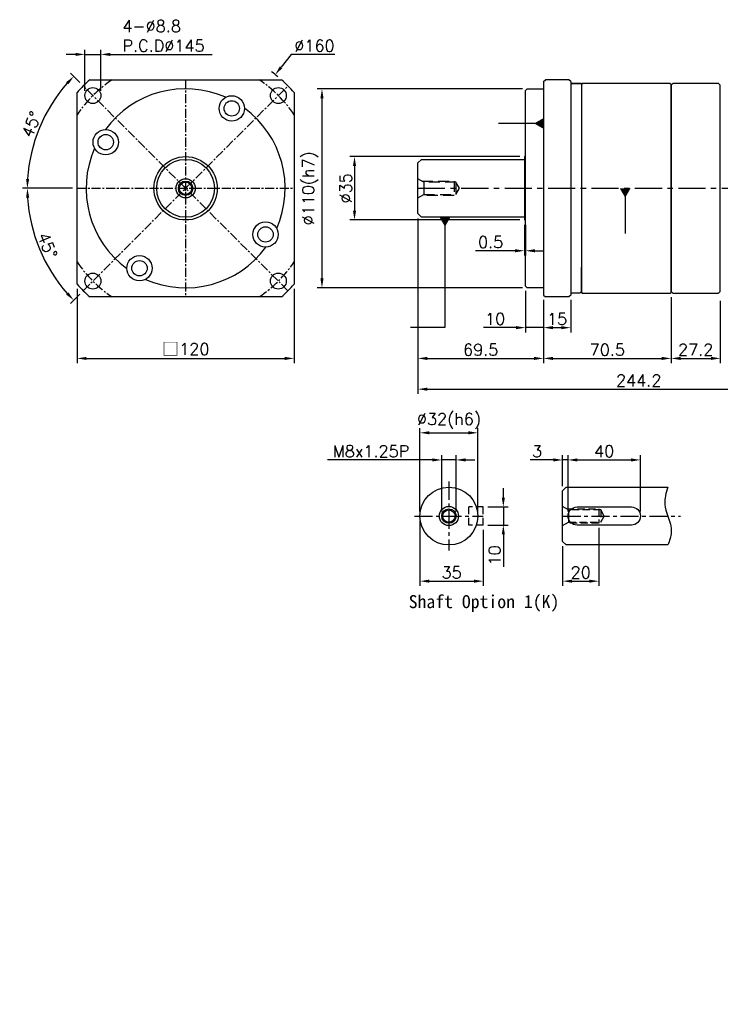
# Model space of a CAD drawing. Header units: millimetres. Extents: x -359 to 775, y -19 to 566.
# Tile 1 of 2: x -359 to 29, y -4 to 540. Entities that reach past the tile are written whole.
import ezdxf

# ---------------------------------------------------------------- set-up
doc = ezdxf.new("R2010")
doc.units = ezdxf.units.MM
doc.header["$LTSCALE"] = 4
doc.linetypes.add('CENTER', pattern=[2, 1.25, -0.25, 0.25, -0.25])
doc.linetypes.add('DASHED', pattern=[0.75, 0.5, -0.25])
for name, color, linetype in [('DIM', 6, 'Continuous'), ('MF120X1-010', 7, 'Continuous'), ('MF120X1-011', 7, 'Continuous'), ('MF120X1-012', 7, 'Continuous'), ('MF120X1-211', 7, 'Continuous'), ('圖框', 7, 'Continuous')]:
    doc.layers.add(name, color=color, linetype=linetype)
doc.styles.get("Standard").update_dxf_attribs({"font": 'romans.shx'})
doc.dimstyles.new('R', dxfattribs={"dimscale": 2.6, "dimtxt": 2.5, "dimasz": 2, "dimexe": 1, "dimexo": 1, "dimgap": 0.6, "dimtad": 1, "dimtoh": 1, "dimdec": 4, "dimdsep": 46, "dimtxsty": 'Standard', "dimcen": 0.5, "dimdle": 1, "dimclrt": 7, "dimadec": 4, "dimazin": 2, "dimtfac": 1, "dimtdec": 4, "dimtofl": 0, "dimtmove": 0, "dimatfit": 3, "dimfxl": 0, "dimtolj": 1, "dimarcsym": 0})
doc.dimstyles.get("Standard").update_dxf_attribs({"dimscale": 2.6, "dimtxt": 2.5, "dimasz": 2, "dimexe": 1, "dimexo": 1, "dimgap": 0.6, "dimtad": 1, "dimdec": 4, "dimdsep": 46, "dimtxsty": 'Standard', "dimcen": 0.5, "dimdle": 1, "dimclrt": 7, "dimadec": 4, "dimazin": 2, "dimtfac": 1, "dimtdec": 4, "dimtofl": 0, "dimtmove": 0, "dimatfit": 3, "dimfxl": 0, "dimtolj": 1, "dimarcsym": 0})

# ---------------------------------------------------------------- blocks, each defined once
blk = doc.blocks.new('*D13')
at = {"layer": 'Defpoints', "color": 0, "ltscale": 2}
for p in [(-105.4, 311.82), (-137.4, 265.82), (-105.4, 265.82)]:
    blk.add_point(p, dxfattribs=at)
at = {"layer": '圖框', "color": 0, "lineweight": -2, "ltscale": 2}
for p, q in [((-137.4, 268.42), (-137.4, 314.42)), ((-132.2, 311.82), (-110.6, 311.82)), ((-105.4, 268.42), (-105.4, 314.42))]:
    blk.add_line(p, q, dxfattribs=at)
at = {"layer": '圖框', "color": 0, "ltscale": 2}
for points in [[(-132.2, 312.69), (-132.2, 310.96), (-137.4, 311.82)], [(-110.6, 312.69), (-110.6, 310.96), (-105.4, 311.82)]]:
    blk.add_solid(points, dxfattribs=at)
at = {"layer": '圖框', "color": 7, "ltscale": 2, "insert": (-121.4, 318.34), "char_height": 6.5, "attachment_point": 5}
blk.add_mtext('\\A1;%%C32(h6)', dxfattribs=at)
blk = doc.blocks.new('*D14')
at = {"layer": 'Defpoints', "color": 0, "ltscale": 2}
for p in [(-117.4, 296.82), (-125.4, 265.82), (-117.4, 265.82)]:
    blk.add_point(p, dxfattribs=at)
at = {"layer": '圖框', "color": 0, "lineweight": -2, "ltscale": 2}
for p, q in [((-125.4, 268.42), (-125.4, 299.42)), ((-117.4, 268.42), (-117.4, 299.42)), ((-130.6, 296.82), (-188.48, 296.82)), ((-117.4, 296.82), (-125.4, 296.82)), ((-112.2, 296.82), (-107, 296.82))]:
    blk.add_line(p, q, dxfattribs=at)
at = {"layer": '圖框', "color": 0, "ltscale": 2}
for points in [[(-130.6, 297.69), (-130.6, 295.96), (-125.4, 296.82)], [(-112.2, 297.69), (-112.2, 295.96), (-117.4, 296.82)]]:
    blk.add_solid(points, dxfattribs=at)
at = {"layer": '圖框', "color": 7, "ltscale": 2, "insert": (-164.48, 301.63), "char_height": 6.5, "attachment_point": 5}
blk.add_mtext('\\A1;M8x1.25P', dxfattribs=at)
blk = doc.blocks.new('*D15')
at = {"layer": 'Defpoints', "color": 0, "ltscale": 2}
for p in [(-102.4, 270.82), (-102.4, 260.82), (-91.31, 260.82)]:
    blk.add_point(p, dxfattribs=at)
at = {"layer": '圖框', "color": 0, "lineweight": -2, "ltscale": 2}
for p, q in [((-91.31, 276.02), (-91.31, 281.22)), ((-99.8, 270.82), (-88.71, 270.82)), ((-91.31, 270.82), (-91.31, 260.82)), ((-99.8, 260.82), (-88.71, 260.82)), ((-91.31, 255.62), (-91.31, 237.71))]:
    blk.add_line(p, q, dxfattribs=at)
at = {"layer": '圖框', "color": 0, "ltscale": 2}
for points in [[(-92.18, 276.02), (-90.45, 276.02), (-91.31, 270.82)], [(-92.18, 255.62), (-90.45, 255.62), (-91.31, 260.82)]]:
    blk.add_solid(points, dxfattribs=at)
at = {"layer": '圖框', "color": 7, "ltscale": 2, "insert": (-96.12, 244.07), "char_height": 6.5, "attachment_point": 5, "rotation": 90}
blk.add_mtext('\\A1;10', dxfattribs=at)
blk = doc.blocks.new('*D16')
at = {"layer": 'Defpoints', "color": 0, "ltscale": 2}
for p in [(-137.4, 265.82), (-102.4, 260.82), (-102.4, 229.82)]:
    blk.add_point(p, dxfattribs=at)
at = {"layer": '圖框', "color": 0, "lineweight": -2, "ltscale": 2}
for p, q in [((-137.4, 263.22), (-137.4, 227.22)), ((-102.4, 258.22), (-102.4, 227.22)), ((-132.2, 229.82), (-107.6, 229.82))]:
    blk.add_line(p, q, dxfattribs=at)
at = {"layer": '圖框', "color": 0, "ltscale": 2}
for points in [[(-132.2, 230.69), (-132.2, 228.96), (-137.4, 229.82)], [(-107.6, 230.69), (-107.6, 228.96), (-102.4, 229.82)]]:
    blk.add_solid(points, dxfattribs=at)
at = {"layer": '圖框', "color": 7, "ltscale": 2, "insert": (-119.9, 234.63), "char_height": 6.5, "attachment_point": 5}
blk.add_mtext('\\A1;35', dxfattribs=at)
blk = doc.blocks.new('*D17')
at = {"layer": 'Defpoints', "color": 0, "ltscale": 2}
for p in [(-55.55, 296.82), (-58.55, 279.82), (-55.55, 265.82)]:
    blk.add_point(p, dxfattribs=at)
at = {"layer": '圖框', "color": 0, "lineweight": -2, "ltscale": 2}
for p, q in [((-58.55, 282.42), (-58.55, 299.42)), ((-55.55, 268.42), (-55.55, 299.42)), ((-63.75, 296.82), (-76.41, 296.82)), ((-55.55, 296.82), (-58.55, 296.82)), ((-50.35, 296.82), (-45.15, 296.82))]:
    blk.add_line(p, q, dxfattribs=at)
at = {"layer": '圖框', "color": 0, "ltscale": 2}
for points in [[(-63.75, 297.69), (-63.75, 295.96), (-58.55, 296.82)], [(-50.35, 297.69), (-50.35, 295.96), (-55.55, 296.82)]]:
    blk.add_solid(points, dxfattribs=at)
at = {"layer": '圖框', "color": 7, "ltscale": 2, "insert": (-72.68, 301.63), "char_height": 6.5, "attachment_point": 5}
blk.add_mtext('\\A1;3', dxfattribs=at)
blk = doc.blocks.new('*D18')
at = {"layer": 'Defpoints', "color": 0, "ltscale": 2}
for p in [(-15.55, 296.82), (-55.55, 265.82), (-15.55, 265.82)]:
    blk.add_point(p, dxfattribs=at)
at = {"layer": '圖框', "color": 0, "lineweight": -2, "ltscale": 2}
for p, q in [((-55.55, 268.42), (-55.55, 299.42)), ((-15.55, 268.42), (-15.55, 299.42)), ((-50.35, 296.82), (-20.75, 296.82))]:
    blk.add_line(p, q, dxfattribs=at)
at = {"layer": '圖框', "color": 0, "ltscale": 2}
for points in [[(-50.35, 297.69), (-50.35, 295.96), (-55.55, 296.82)], [(-20.75, 297.69), (-20.75, 295.96), (-15.55, 296.82)]]:
    blk.add_solid(points, dxfattribs=at)
at = {"layer": '圖框', "color": 7, "ltscale": 2, "insert": (-35.55, 301.63), "char_height": 6.5, "attachment_point": 5}
blk.add_mtext('\\A1;40', dxfattribs=at)
blk = doc.blocks.new('*D19')
at = {"layer": 'Defpoints', "color": 0, "ltscale": 2}
for p in [(-38.55, 261.82), (-58.55, 251.82), (-38.55, 229.82)]:
    blk.add_point(p, dxfattribs=at)
at = {"layer": '圖框', "color": 0, "lineweight": -2, "ltscale": 2}
for p, q in [((-38.55, 259.22), (-38.55, 227.22)), ((-58.55, 249.22), (-58.55, 227.22)), ((-53.35, 229.82), (-43.75, 229.82))]:
    blk.add_line(p, q, dxfattribs=at)
at = {"layer": '圖框', "color": 0, "ltscale": 2}
for points in [[(-53.35, 230.69), (-53.35, 228.96), (-58.55, 229.82)], [(-43.75, 230.69), (-43.75, 228.96), (-38.55, 229.82)]]:
    blk.add_solid(points, dxfattribs=at)
at = {"layer": '圖框', "color": 7, "ltscale": 2, "insert": (-48.55, 234.63), "char_height": 6.5, "attachment_point": 5}
blk.add_mtext('\\A1;20', dxfattribs=at)
blk = doc.blocks.new('*D57')
at = {"layer": 'Defpoints', "color": 0, "ltscale": 2}
for p in [(-210.37, 503.51), (-326.94, 446.94), (-206.94, 446.94), (-351.44, 424.3), (-323.51, 390.37)]:
    blk.add_point(p, dxfattribs=at)
at = {"layer": '圖框', "color": 0, "lineweight": -2, "ltscale": 2}
for p, q in [((-329.54, 446.94), (-357.02, 446.94)), ((-325.35, 388.53), (-330.64, 383.24))]:
    blk.add_line(p, q, dxfattribs=at)
blk.add_arc((-266.94, 446.94), 87.48, 183.4062, 221.5938, dxfattribs=at)
at = {"layer": '圖框', "color": 0, "ltscale": 2}
for points in [[(-355.13, 441.71), (-353.4, 441.77), (-354.42, 446.94)], [(-331.73, 389.46), (-332.99, 388.27), (-328.8, 385.08)]]:
    blk.add_solid(points, dxfattribs=at)
at = {"layer": '圖框', "color": 7, "ltscale": 2, "insert": (-343.32, 415.3), "char_height": 6.5, "attachment_point": 5, "rotation": 292.5}
blk.add_mtext('\\A1;45°', dxfattribs=at)
blk = doc.blocks.new('*D58')
at = {"layer": 'Defpoints', "color": 0, "ltscale": 2}
for p in [(-323.51, 503.51), (-342.71, 490.68), (-326.94, 446.94), (-206.94, 446.94), (-210.37, 390.37)]:
    blk.add_point(p, dxfattribs=at)
at = {"layer": '圖框', "color": 0, "lineweight": -2, "ltscale": 2}
for p, q in [((-325.35, 505.34), (-330.64, 510.64)), ((-329.54, 446.94), (-357.03, 446.94))]:
    blk.add_line(p, q, dxfattribs=at)
blk.add_arc((-266.94, 446.94), 87.49, 138.4059, 176.5941, dxfattribs=at)
at = {"layer": '圖框', "color": 0, "ltscale": 2}
for points in [[(-333, 505.61), (-331.74, 504.42), (-328.8, 508.8)], [(-353.41, 452.11), (-355.14, 452.16), (-354.43, 446.94)]]:
    blk.add_solid(points, dxfattribs=at)
at = {"layer": '圖框', "color": 7, "ltscale": 2, "insert": (-352.21, 482.26), "char_height": 6.5, "attachment_point": 5, "rotation": 67.5}
blk.add_mtext('\\A1;45°', dxfattribs=at)
blk = doc.blocks.new('*D59')
at = {"layer": 'Defpoints', "color": 0, "ltscale": 2}
for p in [(-313.8, 520.94), (-322.6, 498.2), (-313.8, 498.2)]:
    blk.add_point(p, dxfattribs=at)
at = {"layer": '圖框', "color": 0, "lineweight": -2, "ltscale": 2}
for p, q in [((-322.6, 500.8), (-322.6, 523.54)), ((-313.8, 500.8), (-313.8, 523.54)), ((-327.8, 520.94), (-333, 520.94)), ((-322.6, 520.94), (-313.8, 520.94)), ((-308.6, 520.94), (-252.31, 520.94))]:
    blk.add_line(p, q, dxfattribs=at)
at = {"layer": '圖框', "color": 0, "ltscale": 2}
for points in [[(-327.8, 521.8), (-327.8, 520.07), (-322.6, 520.94)], [(-308.6, 521.8), (-308.6, 520.07), (-313.8, 520.94)]]:
    blk.add_solid(points, dxfattribs=at)
at = {"layer": '圖框', "color": 7, "ltscale": 2, "insert": (-301.84, 539.83), "char_height": 6.5, "attachment_point": 1}
blk.add_mtext('\\A1;4-%%C8.8\\PP.C.D%%C145', dxfattribs=at)
blk = doc.blocks.new('*D60')
at = {"layer": 'Defpoints', "color": 0, "ltscale": 2}
for p in [(-217.4, 509.75), (-316.48, 384.12)]:
    blk.add_point(p, dxfattribs=at)
at = {"layer": '圖框', "color": 0, "lineweight": -2, "ltscale": 2}
for p, q in [((-208.57, 520.94), (-214.18, 513.83)), ((-184.42, 520.94), (-208.57, 520.94)), ((-268.24, 446.94), (-265.64, 446.94)), ((-266.94, 445.64), (-266.94, 448.24))]:
    blk.add_line(p, q, dxfattribs=at)
blk.add_arc((-266.94, 446.94), 80, 50.4525, 53.5981, dxfattribs=at)
at = {"layer": '圖框', "color": 0, "ltscale": 2}
blk.add_solid([(-214.86, 514.37), (-213.49, 513.3), (-217.4, 509.75)], dxfattribs=at)
at = {"layer": '圖框', "color": 7, "ltscale": 2, "insert": (-195.71, 525.75), "char_height": 6.5, "attachment_point": 5}
blk.add_mtext('\\A1;∅160', dxfattribs=at)
blk = doc.blocks.new('*D67')
at = {"layer": 'Defpoints', "color": 0, "ltscale": 2}
for p in [(-79.58, 464.44), (-173.58, 429.44), (-79.58, 429.44)]:
    blk.add_point(p, dxfattribs=at)
at = {"layer": '圖框', "color": 0, "lineweight": -2, "ltscale": 2}
for p, q in [((-82.18, 464.44), (-176.18, 464.44)), ((-173.58, 459.24), (-173.58, 434.64)), ((-82.18, 429.44), (-176.18, 429.44))]:
    blk.add_line(p, q, dxfattribs=at)
at = {"layer": '圖框', "color": 0, "ltscale": 2}
for points in [[(-174.44, 459.24), (-172.71, 459.24), (-173.58, 464.44)], [(-174.44, 434.64), (-172.71, 434.64), (-173.58, 429.44)]]:
    blk.add_solid(points, dxfattribs=at)
at = {"layer": '圖框', "color": 7, "ltscale": 2, "insert": (-178.39, 446.94), "char_height": 6.5, "attachment_point": 5, "rotation": 90}
blk.add_mtext('\\A1;%%C35', dxfattribs=at)
blk = doc.blocks.new('*D61')
at = {"layer": 'Defpoints', "color": 0, "ltscale": 2}
for p in [(-78.08, 501.94), (-191.58, 391.94), (-78.08, 391.94)]:
    blk.add_point(p, dxfattribs=at)
at = {"layer": '圖框', "color": 0, "lineweight": -2, "ltscale": 2}
for p, q in [((-80.68, 501.94), (-194.18, 501.94)), ((-191.58, 496.74), (-191.58, 397.14)), ((-80.68, 391.94), (-194.18, 391.94))]:
    blk.add_line(p, q, dxfattribs=at)
at = {"layer": '圖框', "color": 0, "ltscale": 2}
for points in [[(-192.44, 496.74), (-190.71, 496.74), (-191.58, 501.94)], [(-192.44, 397.14), (-190.71, 397.14), (-191.58, 391.94)]]:
    blk.add_solid(points, dxfattribs=at)
at = {"layer": '圖框', "color": 7, "ltscale": 2, "insert": (-198.09, 446.94), "char_height": 6.5, "attachment_point": 5, "rotation": 90}
blk.add_mtext('\\A1;%%C110(h7)', dxfattribs=at)
blk = doc.blocks.new('*D62')
at = {"layer": 'Defpoints', "color": 0, "ltscale": 2}
for p in [(-79.08, 392.94), (-69.08, 387.94), (-69.08, 369.94)]:
    blk.add_point(p, dxfattribs=at)
at = {"layer": '圖框', "color": 0, "lineweight": -2, "ltscale": 2}
for p, q in [((-79.08, 390.34), (-79.08, 367.34)), ((-69.08, 385.34), (-69.08, 367.34)), ((-84.28, 369.94), (-102.19, 369.94)), ((-69.08, 369.94), (-79.08, 369.94)), ((-63.88, 369.94), (-58.68, 369.94))]:
    blk.add_line(p, q, dxfattribs=at)
at = {"layer": '圖框', "color": 0, "ltscale": 2}
for points in [[(-84.28, 370.8), (-84.28, 369.07), (-79.08, 369.94)], [(-63.88, 370.8), (-63.88, 369.07), (-69.08, 369.94)]]:
    blk.add_solid(points, dxfattribs=at)
at = {"layer": '圖框', "color": 7, "ltscale": 2, "insert": (-95.84, 374.75), "char_height": 6.5, "attachment_point": 5}
blk.add_mtext('\\A1;10', dxfattribs=at)
blk = doc.blocks.new('*D63')
at = {"layer": 'Defpoints', "color": 0, "ltscale": 2}
for p in [(-69.08, 387.94), (-54.08, 387.94), (-54.08, 369.94)]:
    blk.add_point(p, dxfattribs=at)
at = {"layer": '圖框', "color": 0, "lineweight": -2, "ltscale": 2}
for p, q in [((-69.08, 385.34), (-69.08, 367.34)), ((-54.08, 385.34), (-54.08, 367.34)), ((-63.88, 369.94), (-59.28, 369.94))]:
    blk.add_line(p, q, dxfattribs=at)
at = {"layer": '圖框', "color": 0, "ltscale": 2}
for points in [[(-63.88, 370.8), (-63.88, 369.07), (-69.08, 369.94)], [(-59.28, 370.8), (-59.28, 369.07), (-54.08, 369.94)]]:
    blk.add_solid(points, dxfattribs=at)
at = {"layer": '圖框', "color": 7, "ltscale": 2, "insert": (-61.58, 374.75), "char_height": 6.5, "attachment_point": 5}
blk.add_mtext('\\A1;15', dxfattribs=at)
blk = doc.blocks.new('*D69')
at = {"layer": 'Defpoints', "color": 0, "ltscale": 2}
for p in [(-138.58, 432.94), (-69.08, 387.94), (-69.08, 352.94)]:
    blk.add_point(p, dxfattribs=at)
at = {"layer": '圖框', "color": 0, "lineweight": -2, "ltscale": 2}
for p, q in [((-138.58, 430.34), (-138.58, 350.34)), ((-69.08, 385.34), (-69.08, 350.34)), ((-133.38, 352.94), (-74.28, 352.94))]:
    blk.add_line(p, q, dxfattribs=at)
at = {"layer": '圖框', "color": 0, "ltscale": 2}
for points in [[(-133.38, 353.8), (-133.38, 352.07), (-138.58, 352.94)], [(-74.28, 353.8), (-74.28, 352.07), (-69.08, 352.94)]]:
    blk.add_solid(points, dxfattribs=at)
at = {"layer": '圖框', "color": 7, "ltscale": 2, "insert": (-103.83, 357.75), "char_height": 6.5, "attachment_point": 5}
blk.add_mtext('\\A1;69.5', dxfattribs=at)
blk = doc.blocks.new('*D64')
at = {"layer": 'Defpoints', "color": 0, "ltscale": 2}
for p in [(-69.08, 387.94), (1.42, 389.44), (1.42, 352.94)]:
    blk.add_point(p, dxfattribs=at)
at = {"layer": '圖框', "color": 0, "lineweight": -2, "ltscale": 2}
for p, q in [((1.42, 386.84), (1.42, 350.34)), ((-69.08, 385.34), (-69.08, 350.34)), ((-63.88, 352.94), (-3.78, 352.94))]:
    blk.add_line(p, q, dxfattribs=at)
at = {"layer": '圖框', "color": 0, "ltscale": 2}
for points in [[(-63.88, 353.8), (-63.88, 352.07), (-69.08, 352.94)], [(-3.78, 353.8), (-3.78, 352.07), (1.42, 352.94)]]:
    blk.add_solid(points, dxfattribs=at)
at = {"layer": '圖框', "color": 7, "ltscale": 2, "insert": (-33.83, 357.75), "char_height": 6.5, "attachment_point": 5}
blk.add_mtext('\\A1;70.5', dxfattribs=at)
blk = doc.blocks.new('*D75')
at = {"layer": 'Defpoints', "color": 0, "ltscale": 2}
for p in [(-138.58, 432.94), (105.62, 387.94), (105.62, 335.94)]:
    blk.add_point(p, dxfattribs=at)
at = {"layer": '圖框', "color": 0, "lineweight": -2, "ltscale": 2}
for p, q in [((-138.58, 430.34), (-138.58, 333.34)), ((105.62, 385.34), (105.62, 333.34)), ((-133.38, 335.94), (100.42, 335.94))]:
    blk.add_line(p, q, dxfattribs=at)
at = {"layer": '圖框', "color": 0, "ltscale": 2}
for points in [[(-133.38, 336.8), (-133.38, 335.07), (-138.58, 335.94)], [(100.42, 336.8), (100.42, 335.07), (105.62, 335.94)]]:
    blk.add_solid(points, dxfattribs=at)
at = {"layer": '圖框', "color": 7, "ltscale": 2, "insert": (-16.48, 340.75), "char_height": 6.5, "attachment_point": 5}
blk.add_mtext('\\A1;244.2', dxfattribs=at)
blk = doc.blocks.new('*D65')
at = {"color": 0, "lineweight": -2}
for p, q in [((-326.94, 391.42), (-326.94, 350.34)), ((-206.94, 391.42), (-206.94, 350.34)), ((-321.74, 352.94), (-212.14, 352.94))]:
    blk.add_line(p, q, dxfattribs=at)
at = {"color": 0}
for points in [[(-321.74, 353.8), (-321.74, 352.07), (-326.94, 352.94)], [(-212.14, 353.8), (-212.14, 352.07), (-206.94, 352.94)]]:
    blk.add_solid(points, dxfattribs=at)
at = {"layer": 'Defpoints', "color": 0}
for p in [(-326.94, 394.02), (-206.94, 394.02), (-206.94, 352.94)]:
    blk.add_point(p, dxfattribs=at)
at = {"color": 7, "insert": (-266.94, 358.02), "char_height": 6.5, "attachment_point": 5}
blk.add_mtext('\\A1;{\\fPMingLiU|b0|i0|c136|p18;\\H1.083x;\\C0;□}120', dxfattribs=at)
blk = doc.blocks.new('*D66')
at = {"color": 0, "lineweight": -2}
for p, q in [((-79.58, 426.84), (-79.58, 409.84)), ((-79.08, 426.84), (-79.08, 409.84)), ((-84.78, 412.44), (-106.72, 412.44)), ((-79.08, 412.44), (-79.58, 412.44)), ((-73.88, 412.44), (-68.68, 412.44))]:
    blk.add_line(p, q, dxfattribs=at)
at = {"color": 0}
for points in [[(-84.78, 413.3), (-84.78, 411.57), (-79.58, 412.44)], [(-73.88, 413.3), (-73.88, 411.57), (-79.08, 412.44)]]:
    blk.add_solid(points, dxfattribs=at)
at = {"layer": 'Defpoints', "color": 0}
for p in [(-79.58, 429.44), (-79.08, 429.44), (-79.58, 412.44)]:
    blk.add_point(p, dxfattribs=at)
at = {"color": 7, "insert": (-98.35, 417.25), "char_height": 6.5, "attachment_point": 5}
blk.add_mtext('\\A1;0.5', dxfattribs=at)
blk = doc.blocks.new('_DatumFilled')
at = {"color": 0, "linetype": 'ByBlock'}
blk.add_solid([(0, 0.58), (-1, 0), (0, -0.58)], dxfattribs=at)
blk = doc.blocks.new('A$C60D07DDE')
at = {"layer": 'MF120X1-012', "color": 0, "ltscale": 2}
for radius in [16, 5.3, 4, 3.4]:
    blk.add_circle((16, 16), radius, dxfattribs=at)
blk = doc.blocks.new('A$C066423B2')
at = {"color": 0}
for p, q in [((10, 119), (10, 1)), ((31, 3), (31, 16.2))]:
    blk.add_line(p, q, dxfattribs=at)
at = {"layer": 'MF120X1-010'}
for p, q in [((10, 119), (11, 120)), ((24, 120), (11, 120)), ((25, 119), (24, 120)), ((0, 114), (1, 115)), ((1, 115), (10, 115)), ((25, 119), (25, 1)), ((25, 118), (30.8, 118)), ((30.8, 118), (25, 118)), ((30.8, 118), (31, 117.8)), ((31, 117.8), (30.8, 118)), ((31, 117.8), (31, 103.8)), ((0, 60), (0, 114)), ((0, 6), (0, 60)), ((0, 6), (1, 5)), ((10, 5), (1, 5)), ((10, 1), (11, 0)), ((25, 1), (24, 0)), ((30, 2), (25, 2)), ((31, 3), (30, 2)), ((24, 0), (11, 0))]:
    blk.add_line(p, q, dxfattribs=at)
at = {"layer": 'MF120X1-011'}
for p, q in [((31, 117.5), (31.5, 118)), ((31.5, 118), (31, 117.5)), ((31, 117.5), (31, 2.5)), ((31, 117.5), (31, 2.5)), ((80, 118), (31.5, 118)), ((80, 118), (80.5, 117.5)), ((80.5, 2.5), (80.5, 117.5)), ((31, 2.5), (31.5, 2)), ((31.5, 2), (31, 2.5)), ((31.5, 2), (80, 2)), ((80, 2), (80.5, 2.5))]:
    blk.add_line(p, q, dxfattribs=at)
blk = doc.blocks.new('*D97')
at = {"color": 0, "lineweight": -2}
for p, q in [((1.42, 386.84), (1.42, 350.34)), ((28.62, 384.84), (28.62, 350.34)), ((6.62, 352.94), (23.42, 352.94))]:
    blk.add_line(p, q, dxfattribs=at)
at = {"color": 0}
for points in [[(6.62, 353.8), (6.62, 352.07), (1.42, 352.94)], [(23.42, 353.8), (23.42, 352.07), (28.62, 352.94)]]:
    blk.add_solid(points, dxfattribs=at)
at = {"layer": 'Defpoints', "color": 0}
for p in [(1.42, 389.44), (28.62, 387.44), (28.62, 352.94)]:
    blk.add_point(p, dxfattribs=at)
at = {"color": 7, "insert": (15.02, 357.75), "char_height": 6.5, "attachment_point": 5}
blk.add_mtext('\\A1;27.2', dxfattribs=at)

msp = doc.modelspace()

# ---------------------------------------------------------------- linework, layer by layer
at = {"color": 0, "ltscale": 3}
for p, q in [((1.42202, 503.93795), (2.42202, 504.93795)), ((-138.57798, 460.93795), (-136.57798, 462.93795)), ((-136.57798, 462.93795), (-79.57798, 462.93795)), ((-79.07798, 464.43795), (-79.57798, 464.43795)), ((-79.57798, 464.43795), (-79.57798, 429.43795)), ((-79.07798, 464.43795), (-79.57798, 464.43795)), ((-79.57798, 464.43795), (-79.57798, 429.43795)), ((-138.57798, 432.93795), (-138.57798, 460.93795)), ((-135.28709, 450.33795), (-135.28709, 443.53795)), ((-136.57798, 430.93795), (-138.57798, 432.93795)), ((-79.57798, 430.93795), (-136.57798, 430.93795)), ((-79.57798, 429.43795), (-79.07798, 429.43795)), ((-79.57798, 429.43795), (-79.07798, 429.43795)), ((2.42202, 388.93795), (1.42202, 389.93795))]:
    msp.add_line(p, q, dxfattribs=at)
at = {"ltscale": 3}
for p, q in [((2.42202, 504.93795), (1.42202, 503.93795)), ((27.62202, 504.93795), (2.42202, 504.93795)), ((27.62202, 504.93795), (28.62202, 503.93795)), ((28.62202, 389.93795), (28.62202, 503.93795)), ((1.42202, 389.93795), (2.42202, 388.93795)), ((2.42202, 388.93795), (27.62202, 388.93795)), ((27.62202, 388.93795), (28.62202, 389.93795))]:
    msp.add_line(p, q, dxfattribs=at)
msp.add_line((1.42202, 503.93795), (1.42202, 389.93795))
at = {"color": 0, "linetype": 'CENTER', "ltscale": 3}
msp.add_line((-138.57798, 446.93795), (105.62202, 446.93795), dxfattribs=at)
at = {"color": 0, "linetype": 'DASHED', "ltscale": 3}
msp.add_line((-117.48901, 450.33795), (-117.48901, 443.53795), dxfattribs=at)
for points in [[(-138.57798, 441.63795), (-135.28709, 443.53795), (-117.48901, 443.53795), (-115.52602, 446.93795), (-117.48901, 450.33795), (-135.28709, 450.33795), (-138.57798, 452.23795)], [(-136.32632, 450.93795), (-118.57798, 450.93795), (-118.57798, 442.93795), (-136.32632, 442.93795)]]:
    msp.add_lwpolyline(points, dxfattribs=at)
msp.add_circle((-266.93821, 446.93795), 17.5)
at = {"layer": 'MF120X1-010'}
for p, q in [((-319.85324, 506.93795), (-214.02318, 506.93795)), ((-326.93821, 394.02292), (-326.93821, 499.85297)), ((-206.93821, 499.85297), (-206.93821, 394.02292)), ((-214.02318, 386.93795), (-319.85324, 386.93795))]:
    msp.add_line(p, q, dxfattribs=at)
at = {"layer": 'MF120X1-010', "color": 0, "linetype": 'CENTER'}
for p, q in [((-266.93821, 506.93795), (-266.93821, 386.93795)), ((-210.36967, 390.3694), (-323.50675, 503.50649)), ((-323.50675, 390.3694), (-210.36967, 503.50649)), ((-326.93821, 446.93795), (-206.93821, 446.93795))]:
    msp.add_line(p, q, dxfattribs=at)
at = {"layer": 'MF120X1-010'}
for centre, radius in [((-318.20345, 498.20319), 4.4), ((-215.67297, 498.20319), 4.4), ((-241.43821, 491.10524), 7), ((-241.43821, 491.10524), 4.25), ((-311.10551, 472.43795), 7), ((-311.10551, 472.43795), 4.25), ((-222.77092, 421.43795), 7), ((-222.77092, 421.43795), 4.25), ((-292.43821, 402.77065), 7), ((-292.43821, 402.77065), 4.25), ((-318.20345, 395.6727), 4.4), ((-215.67297, 395.6727), 4.4)]:
    msp.add_circle(centre, radius, dxfattribs=at)
for radius, start, end in [(80, 131.4096221, 138.5903779), (80, 41.4096221, 48.5903779), (55, 66.2176503, 143.7823497), (55, 336.2176503, 53.7823497), (55, 156.2176503, 233.7823497), (55, 246.2176503, 323.7823497), (80, 221.4096221, 228.5903779), (80, 311.4096221, 318.5903779)]:
    msp.add_arc((-266.93821, 446.93795), radius, start, end, dxfattribs=at)
at = {"layer": 'MF120X1-010', "color": 0, "linetype": 'CENTER'}
for start, end in [(124.1484243, 145.8515757), (34.1484243, 55.8515757), (214.1484243, 235.8515757), (304.1484243, 325.8515757)]:
    msp.add_arc((-266.93821, 446.93795), 72.5, start, end, dxfattribs=at)
at = {"layer": 'MF120X1-012', "color": 0, "linetype": 'CENTER', "ltscale": 2}
for p, q in [((-121.39543, 284.82391), (-121.39543, 246.82391)), ((-140.39543, 265.82391), (-102.39543, 265.82391))]:
    msp.add_line(p, q, dxfattribs=at)
at = {"layer": 'MF120X1-012', "color": 0, "ltscale": 2}
for p, q in [((-58.55362, 279.82391), (-56.55362, 281.82391)), ((-58.55362, 251.82391), (-58.55362, 279.82391)), ((-56.55362, 281.82391), (-0.35362, 281.82391)), ((-55.26272, 269.22391), (-55.26272, 262.42391)), ((-56.55362, 249.82391), (-58.55362, 251.82391)), ((-0.35362, 249.82391), (-56.55362, 249.82391))]:
    msp.add_line(p, q, dxfattribs=at)
at = {"layer": 'MF120X1-012', "color": 0, "linetype": 'DASHED', "ltscale": 2}
for p, q in [((-110.39543, 260.82391), (-110.39543, 270.82391)), ((-102.39543, 270.82391), (-110.39543, 270.82391)), ((-102.39543, 260.82391), (-102.39543, 270.82391)), ((-37.46465, 269.22391), (-37.46465, 262.42391)), ((-102.39543, 260.82391), (-110.39543, 260.82391))]:
    msp.add_line(p, q, dxfattribs=at)
for points in [[(-58.55362, 260.52391), (-55.26272, 262.42391), (-37.46465, 262.42391), (-35.50165, 265.82391), (-37.46465, 269.22391), (-55.26272, 269.22391), (-58.55362, 271.12391)], [(-56.30195, 269.82391), (-38.55362, 269.82391), (-38.55362, 261.82391), (-56.30195, 261.82391)]]:
    msp.add_lwpolyline(points, dxfattribs=at)
at = {"layer": 'MF120X1-012', "color": 0, "ltscale": 2}
msp.add_lwpolyline([(-50.55362, 270.82391), (-20.55362, 270.82391, -1), (-20.55362, 260.82391), (-50.55362, 260.82391, -1)], format="xyb", close=True, dxfattribs=at)
for radius in [16, 5.3, 4, 3.4]:
    msp.add_circle((-121.39543, 265.82391), radius, dxfattribs=at)
at = {"layer": 'MF120X1-211'}
msp.add_line((28.62202, 389.93795), (28.62202, 399.43795), dxfattribs=at)
at = {"layer": '圖框', "color": 0, "linetype": 'CENTER', "ltscale": 2}
msp.add_line((-58.55362, 265.82391), (6.59687, 265.82391), dxfattribs=at)
at = {"layer": '圖框', "color": 0, "ltscale": 2}
msp.add_spline([(-0.35362, 281.82391), (-2.08329, 272.2619), (-0.35362, 265.82391), (1.48906, 256.93444), (-0.35362, 249.82391)], degree=3, dxfattribs=at)

# ---------------------------------------------------------------- block references
msp.add_blockref('A$C066423B2', (-79.07798, 386.93795))
at = {"color": 0}
msp.add_blockref('A$C60D07DDE', (-282.93821, 430.93795), dxfattribs=at)

# ---------------------------------------------------------------- texts
at = {"color": 0, "insert": (-143.62929, 222.11527), "char_height": 7.2, "width": 112.3524655, "attachment_point": 1}
msp.add_mtext('{\\fDFKai-SB|b1|i0|c0|p65;Shaft Option 1(K)}', dxfattribs=at)
at = {"layer": 'DIM', "color": 7, "insert": (11.83562, -4.02947), "char_height": 3.125, "width": 2, "attachment_point": 9}
msp.add_mtext('\\A1;', dxfattribs=at)

# ---------------------------------------------------------------- dimensions: what is measured, and where the dimension line sits
for base, p1, p2, override, picture, middle in [((-79.57798, 412.43795), (-79.07798, 429.43795), (-79.57798, 429.43795), {"dimtofl": 1, "dimldrblk": 'DatumFilled'}, '*D66', (-98.34751, 417.24795)), ((28.62202, 352.93795), (1.42202, 389.43795), (28.62202, 387.43795), {"dimldrblk": 'DatumFilled', "dimtfill": 1}, '*D97', (15.02202, 357.74795))]:
    dim = msp.add_linear_dim(base=base, p1=p1, p2=p2, dimstyle='Standard', override=override)
    dim.commit()
    dim.dimension.update_dxf_attribs({"geometry": picture, "text_midpoint": middle})
at = {"color": 0}
dim = msp.add_linear_dim(base=(-206.93821, 352.93795), p1=(-326.93821, 394.02292), p2=(-206.93821, 394.02292), text='{\\fPMingLiU|b0|i0|c136|p18;\\H1.083x;\\C0;□}<>', dimstyle='Standard', dxfattribs=at)
dim.commit()
dim.dimension.update_dxf_attribs({"geometry": '*D65', "text_midpoint": (-266.93821, 352.93795), "dimtype": 160})
at = {"layer": '圖框', "color": 0, "ltscale": 2}
dim = msp.add_linear_dim(base=(-313.80345, 520.93795), p1=(-322.60345, 498.20319), p2=(-313.80345, 498.20319), text='4-%%C<>\\PP.C.D%%C145', dimstyle='Standard', override={"dimtofl": 1}, dxfattribs=at)
dim.commit()
dim.dimension.update_dxf_attribs({"geometry": '*D59', "text_midpoint": (-277.85536, 531.16461)})
dim = msp.add_diameter_dim_2p(p1=(-316.48109, 384.12471), p2=(-217.39533, 509.75119), dimstyle='R', dxfattribs=at)
dim.commit()
dim.dimension.update_dxf_attribs({"geometry": '*D60', "text_midpoint": (-195.71435, 520.93795), "dimtype": 163})
for base, line1, line2, picture, middle in [((-342.70575, 490.68236), ((-326.93821, 446.93795), (-206.93821, 446.93795)), ((-210.36967, 390.3694), (-323.50675, 503.50649)), '*D58', (-352.2112, 482.25918)), ((-351.4396, 424.29587), ((-323.50675, 390.3694), (-210.36967, 503.50649)), ((-326.93821, 446.93795), (-206.93821, 446.93795)), '*D57', (-343.31744, 415.30063))]:
    dim = msp.add_angular_dim_2l(base=base, line1=line1, line2=line2, dimstyle='Standard', dxfattribs=at)
    dim.commit()
    dim.dimension.update_dxf_attribs({"geometry": picture, "text_midpoint": middle})
dim = msp.add_linear_dim(base=(-191.57798, 391.93795), p1=(-78.07798, 501.93795), p2=(-78.07798, 391.93795), angle=90, text='%%C<>(h7)', dimstyle='Standard', override={"dimtmove": 0}, dxfattribs=at)
dim.commit()
dim.dimension.update_dxf_attribs({"geometry": '*D61', "text_midpoint": (-191.57798, 446.93795), "dimtype": 160})
dim = msp.add_linear_dim(base=(-173.57798, 429.43795), p1=(-79.57798, 464.43795), p2=(-79.57798, 429.43795), angle=90, text='%%C<>', dimstyle='Standard', override={"dimtmove": 0}, dxfattribs=at)
dim.commit()
dim.dimension.update_dxf_attribs({"geometry": '*D67', "text_midpoint": (-178.38798, 446.93795)})
for base, p1, p2, picture, middle in [((-69.07798, 352.93795), (-138.57798, 432.93795), (-69.07798, 387.93795), '*D69', (-103.82798, 357.74795)), ((105.62202, 335.93795), (-138.57798, 432.93795), (105.62202, 387.93795), '*D75', (-16.47798, 340.74795)), ((1.42202, 352.93795), (-69.07798, 387.93795), (1.42202, 389.43795), '*D64', (-33.82798, 357.74795)), ((-15.55362, 296.82391), (-55.55362, 265.82391), (-15.55362, 265.82391), '*D18', (-35.55362, 301.63391)), ((-102.39543, 229.82391), (-137.39543, 265.82391), (-102.39543, 260.82391), '*D16', (-119.89543, 234.63391))]:
    dim = msp.add_linear_dim(base=base, p1=p1, p2=p2, dimstyle='Standard', dxfattribs=at)
    dim.commit()
    dim.dimension.update_dxf_attribs({"geometry": picture, "text_midpoint": middle})
for base, p1, p2, picture, middle in [((-69.07798, 369.93795), (-79.07798, 392.93795), (-69.07798, 387.93795), '*D62', (-95.8356, 369.93795)), ((-55.55362, 296.82391), (-58.55362, 279.82391), (-55.55362, 265.82391), '*D17', (-72.68028, 296.82391))]:
    dim = msp.add_linear_dim(base=base, p1=p1, p2=p2, dimstyle='Standard', override={"dimtofl": 1}, dxfattribs=at)
    dim.commit()
    dim.dimension.update_dxf_attribs({"geometry": picture, "text_midpoint": middle, "dimtype": 160})
dim = msp.add_linear_dim(base=(-54.07798, 369.93795), p1=(-69.07798, 387.93795), p2=(-54.07798, 387.93795), dimstyle='Standard', override={"dimtofl": 1}, dxfattribs=at)
dim.commit()
dim.dimension.update_dxf_attribs({"geometry": '*D63', "text_midpoint": (-61.57798, 374.74795)})
for base, p1, p2, text, override, picture, middle in [((-105.39543, 311.82391), (-137.39543, 265.82391), (-105.39543, 265.82391), '%%C<>(h6)', {"dimtmove": 0}, '*D13', (-121.39543, 311.82391)), ((-117.39543, 296.82391), (-125.39543, 265.82391), (-117.39543, 265.82391), 'M<>x1.25P', {"dimtofl": 1, "dimtmove": 0}, '*D14', (-164.47538, 296.82391))]:
    dim = msp.add_linear_dim(base=base, p1=p1, p2=p2, text=text, dimstyle='Standard', override=override, dxfattribs=at)
    dim.commit()
    dim.dimension.update_dxf_attribs({"geometry": picture, "text_midpoint": middle, "dimtype": 160})
dim = msp.add_linear_dim(base=(-91.31364, 260.82391), p1=(-102.39543, 270.82391), p2=(-102.39543, 260.82391), angle=90, dimstyle='Standard', override={"dimtofl": 1}, dxfattribs=at)
dim.commit()
dim.dimension.update_dxf_attribs({"geometry": '*D15', "text_midpoint": (-96.12364, 244.0663)})
dim = msp.add_linear_dim(base=(-38.55362, 229.82391), p1=(-58.55362, 251.82391), p2=(-38.55362, 261.82391), dimstyle='Standard', dxfattribs=at)
dim.commit()
dim.dimension.update_dxf_attribs({"geometry": '*D19', "text_midpoint": (-48.55362, 229.82391), "dimtype": 160})

# ---------------------------------------------------------------- leaders
at = {"layer": 'DIM', "color": 0}
for points, override in [([(-69.07798, 482.77707), (-94.07798, 482.77707)], {"dimgap": 0.6, "dimtad": 0, "dimldrblk": 'DatumFilled'}), ([(-23.96279, 446.93795), (-23.96279, 421.93795)], {"dimgap": 0.6, "dimtad": 0, "dimldrblk": 'DatumFilled'}), ([(-123.57798, 430.93795), (-123.57798, 369.93795), (-142.68004, 369.93795)], {"dimldrblk": 'DatumFilled'})]:
    msp.add_leader(points, dimstyle='Standard', override=override, dxfattribs=at)

doc.saveas('drawing.dxf')
